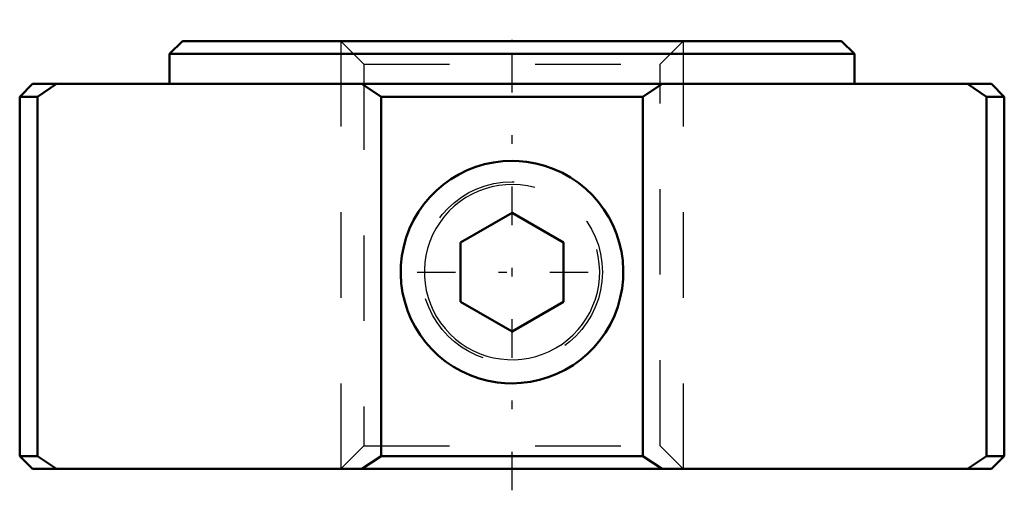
# Model space of a CAD drawing. Header units: millimetres. Extents: x -5.8 to 5.8, y -5.2 to 0.2.
import ezdxf

# ---------------------------------------------------------------- set-up
doc = ezdxf.new("R2010")
doc.units = ezdxf.units.MM
doc.linetypes.add('Center', pattern=[1.5, 0.45, -0.5, 0.05, -0.5])
doc.linetypes.add('Dashed', pattern=[2, 1, -1])
for name, color, linetype, lineweight in [('2d ConnectionPoints', 7, 'Continuous', 50), ('AM_0', 7, 'Continuous', 50), ('AM_5', 3, 'Continuous', 25), ('AM_7', 7, 'Center', 25), ('AM_9', 6, 'Dashed', 25)]:
    doc.layers.add(name, color=color, linetype=linetype, lineweight=lineweight)

msp = doc.modelspace()

# ---------------------------------------------------------------- linework, layer by layer
at = {"layer": '2d ConnectionPoints'}
msp.add_point((0, 0), dxfattribs=at)
at = {"layer": 'AM_0'}
for p, q in [((-3.85, 0), (3.85, 0)), ((-3.85, 0), (-4, -0.15)), ((4, -0.15), (3.85, 0)), ((-4, -0.15), (4, -0.15)), ((-4, -0.15), (-4, -0.5)), ((4, -0.5), (4, -0.15)), ((-5.6, -0.5), (-5.75, -0.65)), ((-5.6, -0.5), (5.6, -0.5)), ((-5.319, -0.5), (-5.543, -0.65)), ((-1.528, -0.65), (-1.752, -0.5)), ((1.752, -0.5), (1.528, -0.65)), ((5.543, -0.65), (5.319, -0.5)), ((5.75, -0.65), (5.6, -0.5)), ((-5.75, -0.65), (-5.75, -4.85)), ((-5.75, -0.65), (-5.543, -0.65)), ((-5.543, -0.65), (-5.543, -4.85)), ((-1.528, -0.65), (1.528, -0.65)), ((-1.528, -4.85), (-1.528, -0.65)), ((1.528, -0.65), (1.528, -4.85)), ((5.543, -0.65), (5.75, -0.65)), ((5.543, -4.85), (5.543, -0.65)), ((5.75, -4.85), (5.75, -0.65)), ((0, -2.007), (-0.6, -2.354)), ((0.6, -2.354), (0, -2.007)), ((-0.6, -3.046), (-0.6, -2.354)), ((0.6, -3.046), (0.6, -2.354)), ((-0.6, -3.046), (0, -3.393)), ((0, -3.393), (0.6, -3.046)), ((-5.75, -4.85), (-5.6, -5)), ((-5.75, -4.85), (-5.543, -4.85)), ((-5.543, -4.85), (-5.319, -5)), ((-1.752, -5), (-1.528, -4.85)), ((-1.528, -4.85), (1.528, -4.85)), ((1.528, -4.85), (1.752, -5)), ((5.319, -5), (5.543, -4.85)), ((5.543, -4.85), (5.75, -4.85)), ((5.6, -5), (5.75, -4.85)), ((-5.6, -5), (5.6, -5))]:
    msp.add_line(p, q, dxfattribs=at)
msp.add_lwpolyline([(0, -4), (0.108, -3.995), (0.215, -3.982), (0.321, -3.96), (0.424, -3.929), (0.524, -3.89), (0.621, -3.842), (0.713, -3.787), (0.8, -3.724), (0.883, -3.654), (0.96, -3.576), (1.03, -3.493), (1.093, -3.404), (1.149, -3.309), (1.196, -3.209), (1.235, -3.105), (1.265, -2.998), (1.286, -2.892), (1.297, -2.783), (1.3, -2.674), (1.293, -2.565), (1.277, -2.459), (1.253, -2.355), (1.221, -2.253), (1.18, -2.155), (1.131, -2.059), (1.074, -1.968), (1.01, -1.882), (0.94, -1.802), (0.861, -1.726), (0.775, -1.657), (0.684, -1.595), (0.589, -1.541), (0.489, -1.495), (0.384, -1.458), (0.277, -1.43), (0.169, -1.411), (0.085, -1.403), (0, -1.4), (-0.108, -1.405), (-0.215, -1.418), (-0.321, -1.44), (-0.424, -1.471), (-0.524, -1.51), (-0.621, -1.558), (-0.713, -1.613), (-0.8, -1.676), (-0.883, -1.746), (-0.96, -1.824), (-1.03, -1.907), (-1.093, -1.996), (-1.149, -2.091), (-1.196, -2.191), (-1.235, -2.295), (-1.265, -2.402), (-1.286, -2.508), (-1.297, -2.617), (-1.3, -2.726), (-1.293, -2.835), (-1.277, -2.941), (-1.253, -3.045), (-1.221, -3.147), (-1.18, -3.245), (-1.131, -3.341), (-1.074, -3.432), (-1.01, -3.518), (-0.94, -3.598), (-0.861, -3.674), (-0.775, -3.743), (-0.684, -3.805), (-0.589, -3.859), (-0.489, -3.905), (-0.384, -3.942), (-0.277, -3.97), (-0.169, -3.989), (-0.085, -3.997), (0, -4)], dxfattribs=at)
at = {"layer": 'AM_5', "linetype": 'Dashed'}
for p, q in [((-2, 0), (-2, -5)), ((2, 0), (2, -5))]:
    msp.add_line(p, q, dxfattribs=at)
msp.add_arc((0, -2.7), 1.3, 75, 15, dxfattribs=at)
at = {"layer": 'AM_5'}
msp.add_arc((0, -2.7), 1.024, 75, 15, dxfattribs=at)
at = {"layer": 'AM_7'}
for p, q in [((0, -5.25), (0, 0.25)), ((-1.109, -2.7), (1.109, -2.7))]:
    msp.add_line(p, q, dxfattribs=at)
at = {"layer": 'AM_9'}
for p, q in [((-2, 0), (-1.73, -0.271)), ((1.73, -0.271), (2, 0)), ((-1.73, -0.271), (-1.73, -4.729)), ((-1.73, -0.271), (1.73, -0.271)), ((1.73, -4.729), (1.73, -0.271)), ((-1.73, -4.729), (-2, -5)), ((-1.73, -4.729), (1.73, -4.729)), ((2, -5), (1.73, -4.729))]:
    msp.add_line(p, q, dxfattribs=at)
msp.add_circle((0, -2.7), 1.056, dxfattribs=at)

doc.saveas('drawing.dxf')
